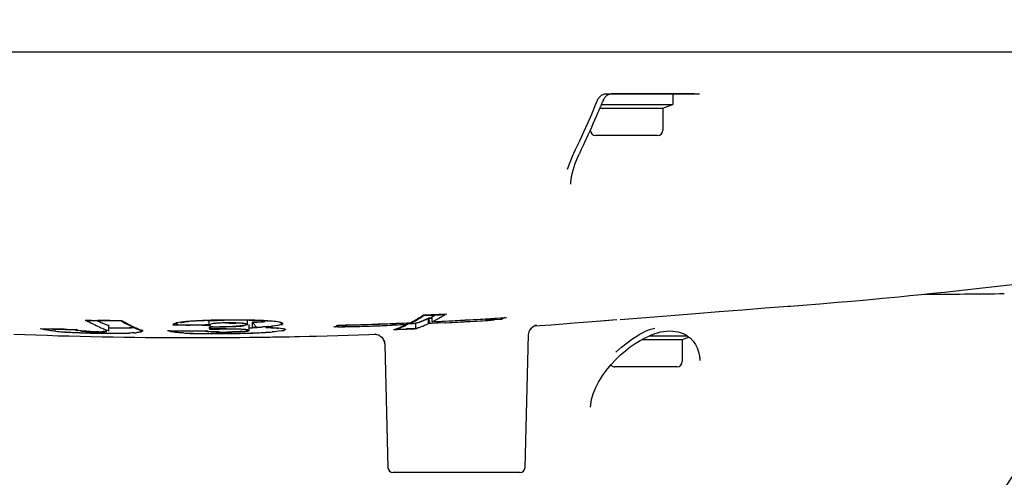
# Model space of a CAD drawing. Header units: millimetres. Extents: x 7426 to 8300, y 124 to 421.
# Tile 38 of 135: x 8002.62 to 8007.3, y 166.72 to 168.89. Entities that reach past the tile are written whole.
import ezdxf
from ezdxf import colors
from ezdxf.entities.mleader import LeaderData, LeaderLine
from ezdxf.math import Vec2, Vec3

# ---------------------------------------------------------------- set-up
doc = ezdxf.new("R2010")
doc.units = ezdxf.units.MM
doc.layers.add('DIM', color=7, linetype='Continuous')
doc.layers.add('外形图', color=7, linetype='Continuous')
doc.styles.add('微软雅黑', font='msyh.ttc')
doc.dimstyles.new('尺寸标注_1_20比例', dxfattribs={"dimtxt": 2.1, "dimasz": 1.7, "dimexe": 0.5, "dimexo": 0.4, "dimgap": 0.5, "dimtad": 1, "dimdec": 1, "dimlfac": 20, "dimdsep": 46, "dimtxsty": '微软雅黑', "dimcen": 0.09, "dimadec": 0, "dimazin": 0, "dimtp": 0.01, "dimtm": 0.01, "dimtfac": 1, "dimtdec": 1, "dimtofl": 0, "dimtmove": 0, "dimatfit": 3, "dimfxl": 1, "dimtolj": 1, "dimarcsym": 0})

# ---------------------------------------------------------------- blocks, each defined once
blk = doc.blocks.new('*D1520')
at = {"layer": 'Defpoints', "color": 0}
for p in [(8008.7558, 168.892), (8011.0034, 168.8891), (8011.0034, 160.85)]:
    blk.add_point(p, dxfattribs=at)
at = {"layer": 'DIM', "color": 0, "linetype": 'ByBlock', "lineweight": -2, "ltscale": 20}
for p, q in [((8008.7558, 168.492), (8008.7558, 160.35)), ((8011.0034, 168.4891), (8011.0034, 160.35)), ((8007.0558, 160.85), (8005.3558, 160.85)), ((8012.7034, 160.85), (8018.4375, 160.85))]:
    blk.add_line(p, q, dxfattribs=at)
at = {"layer": 'DIM', "color": 0}
for points in [[(8007.0558, 160.5667), (8007.0558, 161.1333), (8008.7558, 160.85)], [(8012.7034, 161.1333), (8012.7034, 160.5667), (8011.0034, 160.85)]]:
    blk.add_solid(points, dxfattribs=at)
at = {"layer": 'DIM', "color": 0, "insert": (8016.4204, 162.4183), "char_height": 2.1, "attachment_point": 5, "style": '微软雅黑'}
blk.add_mtext('\\A1;45', dxfattribs=at)

msp = doc.modelspace()

# ---------------------------------------------------------------- linework, layer by layer
at = {"layer": '外形图', "linetype": 'Continuous'}
for p, q in [((7999.0534, 168.7391), (8008.3888, 168.7391)), ((8005.4022, 168.5391), (8005.8493, 168.5391)), ((8005.8241, 168.5391), (8005.4295, 168.5391)), ((8005.7234, 168.5391), (8005.7234, 168.4891)), ((8005.3558, 168.4868), (8005.3654, 168.5098)), ((8005.3842, 168.4891), (8005.3806, 168.4806)), ((8005.3842, 168.4891), (8005.7234, 168.4891)), ((8005.3928, 168.5098), (8005.3903, 168.5038)), ((8005.3375, 168.4435), (8005.3558, 168.4868)), ((8005.3769, 168.4718), (8005.6759, 168.4718)), ((8005.6759, 168.4718), (8005.7135, 168.4855)), ((8005.6759, 168.4718), (8005.6759, 168.3666)), ((8005.2612, 168.2749), (8005.2807, 168.3164)), ((8005.6509, 168.3416), (8005.3559, 168.3416)), ((8005.2494, 168.2503), (8005.2531, 168.258)), ((8005.2531, 168.2581), (8005.2612, 168.2749)), ((8005.2735, 168.2429), (8005.279, 168.2546)), ((8005.2812, 168.2593), (8005.279, 168.2547)), ((8005.2594, 168.2085), (8005.2735, 168.2429)), ((8007.0133, 167.5969), (8007.0688, 167.6028)), ((8007.0688, 167.6028), (8007.1248, 167.6089)), ((8007.1248, 167.6089), (8007.1811, 167.6151)), ((8007.1811, 167.6151), (8007.2376, 167.6215)), ((8007.2376, 167.6215), (8007.2942, 167.6281)), ((8007.2942, 167.6281), (8007.3371, 167.6331)), ((8006.5062, 167.5485), (8006.5743, 167.5544)), ((8006.5743, 167.5544), (8006.6452, 167.5608)), ((8006.6452, 167.5608), (8006.7197, 167.5676)), ((8006.7197, 167.5676), (8006.7971, 167.575)), ((8006.7971, 167.575), (8006.85, 167.5802)), ((8006.85, 167.5802), (8006.9038, 167.5856)), ((8006.9038, 167.5856), (8006.9582, 167.5911)), ((8006.9582, 167.5911), (8007.0133, 167.5969)), ((8006.2718, 167.5297), (8006.2808, 167.5304)), ((8006.2808, 167.5304), (8006.3011, 167.532)), ((8006.282, 167.5305), (8006.3413, 167.5351)), ((8006.2828, 167.5306), (8006.3182, 167.5333)), ((8006.3413, 167.5351), (8006.4223, 167.5415)), ((8006.4223, 167.5415), (8006.5062, 167.5485)), ((8002.9388, 167.4622), (8002.9565, 167.462)), ((8002.9565, 167.462), (8002.9921, 167.4617)), ((8003.0083, 167.4623), (8002.989, 167.4624)), ((8003.0276, 167.4622), (8003.0083, 167.4623)), ((8003.0469, 167.4621), (8003.0276, 167.4622)), ((8003.5193, 167.4406), (8003.5193, 167.4607)), ((8003.7011, 167.4422), (8003.7011, 167.462)), ((8004.5299, 167.4821), (8004.5367, 167.4864)), ((8004.5352, 167.4817), (8004.5384, 167.4837)), ((8004.5419, 167.4866), (8004.5367, 167.4864)), ((8004.574, 167.488), (8004.5419, 167.4866)), ((8004.5487, 167.4665), (8004.5419, 167.4636)), ((8004.542, 167.486), (8004.553, 167.4864)), ((8004.553, 167.4864), (8004.575, 167.4874)), ((8004.5788, 167.4734), (8004.5623, 167.4726)), ((8004.5623, 167.4473), (8004.5623, 167.4726)), ((8004.5626, 167.4726), (8004.5797, 167.4734)), ((8004.5626, 167.4726), (8004.5668, 167.4529)), ((8004.6112, 167.4897), (8004.574, 167.488)), ((8004.5865, 167.4844), (8004.5797, 167.4809)), ((8004.5797, 167.4556), (8004.5797, 167.4809)), ((8004.5864, 167.4591), (8004.5797, 167.4556)), ((8004.6237, 167.4903), (8004.6112, 167.4897)), ((8004.6191, 167.4576), (8004.6582, 167.4596)), ((8004.6485, 167.4915), (8004.6237, 167.4903)), ((8004.6261, 167.4585), (8004.6645, 167.4605)), ((8004.6296, 167.49), (8004.6404, 167.4905)), ((8004.8698, 167.4646), (8004.8323, 167.4622)), ((8004.856, 167.4714), (8004.9109, 167.4749)), ((8004.907, 167.467), (8004.8698, 167.4646)), ((8004.9126, 167.4668), (8004.8745, 167.4644)), ((8004.8871, 167.4729), (8004.9065, 167.4742)), ((8004.9065, 167.4742), (8004.9244, 167.4753)), ((8004.907, 167.467), (8004.907, 167.4753)), ((8004.9109, 167.4749), (8004.9324, 167.4763)), ((8004.9302, 167.4752), (8004.9323, 167.4763)), ((8005.339, 167.4564), (8005.4575, 167.4658)), ((8005.3851, 167.4601), (8005.4371, 167.4642)), ((8002.7923, 167.4211), (8002.7734, 167.4216)), ((8002.7762, 167.4211), (8002.7936, 167.4206)), ((8002.8112, 167.4207), (8002.7923, 167.4211)), ((8002.7936, 167.4206), (8002.811, 167.4202)), ((8002.8301, 167.4202), (8002.8112, 167.4207)), ((8002.8918, 167.4166), (8002.8869, 167.419)), ((8003.0366, 167.4403), (8003.0396, 167.4391)), ((8003.0432, 167.4114), (8003.0432, 167.4366)), ((8003.1924, 167.4182), (8003.1984, 167.4158)), ((8003.348, 167.4411), (8003.3477, 167.44)), ((8003.3543, 167.4399), (8003.3477, 167.44)), ((8003.3621, 167.4409), (8003.3543, 167.441)), ((8003.362, 167.4399), (8003.3543, 167.4399)), ((8003.3675, 167.4399), (8003.362, 167.4399)), ((8003.3726, 167.4407), (8003.3621, 167.4409)), ((8003.4069, 167.4398), (8003.3675, 167.4399)), ((8003.3859, 167.4128), (8003.4049, 167.4127)), ((8003.404, 167.4132), (8003.4245, 167.4133)), ((8003.4049, 167.4127), (8003.424, 167.4127)), ((8003.4267, 167.4397), (8003.4069, 167.4398)), ((8003.4464, 167.4397), (8003.4267, 167.4397)), ((8003.446, 167.4403), (8003.4276, 167.4403)), ((8003.4643, 167.4404), (8003.446, 167.4403)), ((8003.4662, 167.4398), (8003.4464, 167.4397)), ((8003.4826, 167.4404), (8003.4643, 167.4404)), ((8003.486, 167.4398), (8003.4662, 167.4398)), ((8003.4811, 167.413), (8003.4909, 167.4132)), ((8003.501, 167.4405), (8003.4826, 167.4404)), ((8003.4909, 167.4132), (8003.5001, 167.4133)), ((8003.5001, 167.4133), (8003.5065, 167.4133)), ((8003.5193, 167.4406), (8003.501, 167.4405)), ((8003.5208, 167.4222), (8003.521, 167.421)), ((8003.521, 167.421), (8003.5373, 167.4211)), ((8003.5389, 167.4216), (8003.5273, 167.4216)), ((8003.5373, 167.4211), (8003.553, 167.4211)), ((8003.553, 167.4211), (8003.568, 167.4211)), ((8003.5718, 167.4216), (8003.5611, 167.4216)), ((8003.5822, 167.4215), (8003.5718, 167.4216)), ((8003.5924, 167.4215), (8003.5822, 167.4215)), ((8003.7031, 167.4143), (8003.7031, 167.414)), ((8003.7096, 167.4144), (8003.7096, 167.4396)), ((8003.7099, 167.4396), (8003.71, 167.4393)), ((8003.7256, 167.4282), (8003.7256, 167.4535)), ((8003.8694, 167.4466), (8003.8693, 167.4469)), ((8004.1137, 167.4313), (8004.1115, 167.4303)), ((8004.15, 167.4313), (8004.1115, 167.4303)), ((8004.1315, 167.4313), (8004.1192, 167.431)), ((8004.1312, 167.4398), (8004.1697, 167.4408)), ((8004.1365, 167.4394), (8004.1755, 167.4404)), ((8004.1884, 167.4323), (8004.15, 167.4313)), ((8004.1697, 167.4408), (8004.2081, 167.4418)), ((8004.1755, 167.4404), (8004.2144, 167.4415)), ((8004.368, 167.4465), (8004.406, 167.448)), ((8004.4036, 167.4397), (8004.3799, 167.4388)), ((8004.4263, 167.4412), (8004.3886, 167.4397)), ((8004.4141, 167.4197), (8004.4031, 167.4193)), ((8004.4181, 167.4403), (8004.4036, 167.4397)), ((8004.406, 167.448), (8004.4437, 167.4495)), ((8004.4562, 167.4419), (8004.4181, 167.4403)), ((8004.4562, 167.4424), (8004.4263, 167.4412)), ((8004.4378, 167.4498), (8004.4589, 167.4507)), ((8004.4437, 167.4495), (8004.4635, 167.4504)), ((8004.4571, 167.4448), (8004.4562, 167.4419)), ((8004.4638, 167.4428), (8004.4562, 167.4424)), ((8004.4587, 167.4502), (8004.4571, 167.4448)), ((8004.4575, 167.4212), (8004.47, 167.4218)), ((8004.4689, 167.4221), (8004.458, 167.4215)), ((8004.4589, 167.4507), (8004.4759, 167.4514)), ((8004.4635, 167.4504), (8004.4759, 167.4509)), ((8004.4638, 167.4428), (8004.4638, 167.4511)), ((8004.469, 167.4472), (8004.4638, 167.447)), ((8004.4638, 167.447), (8004.4691, 167.4472)), ((8004.4798, 167.4226), (8004.4689, 167.4221)), ((8004.4907, 167.4482), (8004.469, 167.4472)), ((8004.4691, 167.4472), (8004.48, 167.4477)), ((8004.47, 167.4218), (8004.4824, 167.4224)), ((8004.4759, 167.4509), (8004.4812, 167.4511)), ((8004.5015, 167.4236), (8004.4798, 167.4226)), ((8004.48, 167.4477), (8004.4909, 167.4482)), ((8004.4824, 167.4224), (8004.4948, 167.4229)), ((8004.5015, 167.4488), (8004.4907, 167.4482)), ((8004.4909, 167.4482), (8004.5019, 167.4488)), ((8004.4948, 167.4229), (8004.5072, 167.4235)), ((8004.5082, 167.451), (8004.5015, 167.4488)), ((8004.5015, 167.4236), (8004.5015, 167.4488)), ((8004.5082, 167.4258), (8004.5015, 167.4236)), ((8004.5284, 167.433), (8004.5216, 167.4305)), ((8004.58, 167.4482), (8004.5623, 167.4473)), ((8004.5668, 167.4529), (8004.568, 167.4471)), ((8004.5801, 167.4477), (8004.568, 167.4471)), ((8004.5797, 167.4556), (8004.6191, 167.4576)), ((8004.6017, 167.4492), (8004.58, 167.4482)), ((8004.6065, 167.449), (8004.5801, 167.4477)), ((8004.5877, 167.4565), (8004.6261, 167.4585)), ((8004.6408, 167.4513), (8004.6017, 167.4492)), ((8004.6449, 167.451), (8004.6065, 167.449)), ((8005.0636, 167.4364), (8005.1442, 167.442)), ((8005.0749, 167.4406), (8005.0737, 167.4404)), ((8005.0739, 167.4403), (8005.0744, 167.4405)), ((8005.1442, 167.442), (8005.202, 167.4461)), ((8005.202, 167.4461), (8005.2549, 167.45)), ((8005.2549, 167.45), (8005.339, 167.4564)), ((8005.5926, 167.4109), (8005.6044, 167.4158)), ((8005.6043, 167.4158), (8005.6185, 167.4205)), ((8005.6185, 167.4205), (8005.6373, 167.4253)), ((8005.6938, 167.4115), (8005.7082, 167.4121)), ((8005.7082, 167.4121), (8005.7223, 167.4117)), ((8002.5914, 167.397), (8002.6433, 167.395)), ((8002.9073, 167.3868), (8002.9595, 167.3856)), ((8003.0634, 167.3835), (8003.115, 167.3827)), ((8003.25, 167.3811), (8003.3097, 167.3806)), ((8003.3097, 167.3806), (8003.3688, 167.3803)), ((8003.3688, 167.3803), (8003.4244, 167.3802)), ((8003.4244, 167.3802), (8003.4854, 167.3803)), ((8003.4854, 167.3803), (8003.5427, 167.3804)), ((8003.5188, 167.3803), (8003.5679, 167.3806)), ((8003.5679, 167.3806), (8003.6167, 167.3809)), ((8003.6007, 167.4), (8003.5949, 167.4)), ((8003.601, 167.3997), (8003.5953, 167.3996)), ((8003.6007, 167.4068), (8003.6114, 167.4069)), ((8003.6167, 167.3809), (8003.6651, 167.3813)), ((8003.6555, 167.3812), (8003.7109, 167.3818)), ((8003.6651, 167.3813), (8003.7131, 167.3819)), ((8003.7131, 167.3819), (8003.7608, 167.3825)), ((8003.7608, 167.3825), (8003.808, 167.3832)), ((8003.808, 167.3832), (8003.9012, 167.3849)), ((8003.9012, 167.3849), (8003.9955, 167.387)), ((8003.9262, 167.3854), (8003.9955, 167.387)), ((8004.2777, 167.3955), (8004.3105, 167.3968)), ((8004.308, 167.3971), (8004.3072, 167.3971)), ((8004.3499, 167.3672), (8004.3521, 167.3612)), ((8005.021, 166.7635), (8005.0375, 167.3938)), ((8005.5336, 167.3763), (8005.5522, 167.3881)), ((8005.5522, 167.3881), (8005.5629, 167.3948)), ((8005.5672, 167.3661), (8005.5916, 167.3788)), ((8005.5782, 167.3718), (8005.7678, 167.3718)), ((8005.5916, 167.3788), (8005.5962, 167.381)), ((8005.5962, 167.381), (8005.6223, 167.3932)), ((8005.6136, 167.3891), (8005.7907, 167.3891)), ((8005.6371, 167.3993), (8005.6509, 167.4038)), ((8005.6509, 167.4038), (8005.665, 167.4073)), ((8005.665, 167.4073), (8005.6794, 167.4099)), ((8005.6794, 167.4099), (8005.6938, 167.4115)), ((8005.7223, 167.4117), (8005.7355, 167.4103)), ((8005.7678, 167.3718), (8005.7989, 167.3831)), ((8005.7678, 167.3718), (8005.7678, 167.2666)), ((8005.7763, 167.3984), (8005.782, 167.395)), ((8005.7928, 167.3876), (8005.7979, 167.3839)), ((8005.7979, 167.3839), (8005.8063, 167.3771)), ((8005.8063, 167.3771), (8005.8194, 167.3636)), ((8004.3521, 167.3612), (8004.3535, 167.3549)), ((8004.3535, 167.3549), (8004.3541, 167.3485)), ((8004.3541, 167.3485), (8004.3694, 166.7635)), ((8005.4974, 167.3183), (8005.5205, 167.3361)), ((8005.8194, 167.3636), (8005.8303, 167.3483)), ((8005.8303, 167.3483), (8005.8389, 167.3315)), ((8005.8389, 167.3315), (8005.8453, 167.3131)), ((8005.8453, 167.3131), (8005.8496, 167.2926)), ((8005.8496, 167.2926), (8005.8515, 167.2711)), ((8005.851, 167.2852), (8005.8514, 167.2717)), ((8005.7428, 167.2416), (8005.4479, 167.2416)), ((8005.3372, 167.0866), (8005.3448, 167.1125)), ((8004.9957, 166.7391), (8004.3944, 166.7391)), ((8004.996, 166.7391), (8004.3949, 166.7391))]:
    msp.add_line(p, q, dxfattribs=at)
for points in [[(8005.384, 168.5324), (8005.3877, 168.5347), (8005.3915, 168.5366), (8005.3953, 168.538), (8005.3988, 168.5388), (8005.4016, 168.5391)], [(8005.4142, 168.5343), (8005.4174, 168.536), (8005.4205, 168.5373), (8005.4236, 168.5383), (8005.4265, 168.5389), (8005.429, 168.5391), (8005.4294, 168.5391)], [(8005.3653, 168.5098), (8005.3671, 168.5135), (8005.3691, 168.517), (8005.3715, 168.5205), (8005.3742, 168.5237), (8005.3772, 168.5269), (8005.3805, 168.5298), (8005.384, 168.5324)], [(8005.3928, 168.5098), (8005.3943, 168.513), (8005.396, 168.5162), (8005.398, 168.5193), (8005.4003, 168.5222), (8005.4027, 168.525), (8005.4054, 168.5276)], [(8005.4054, 168.5276), (8005.4082, 168.5301), (8005.4112, 168.5323), (8005.4142, 168.5343)], [(8005.2807, 168.3164), (8005.2999, 168.3583), (8005.3188, 168.4007), (8005.3375, 168.4435)], [(8005.2228, 168.181), (8005.2344, 168.2149), (8005.2494, 168.2503)], [(8005.2384, 168.11), (8005.2388, 168.1179), (8005.2422, 168.1459), (8005.2491, 168.1762), (8005.2594, 168.2085)], [(8005.4728, 167.4671), (8005.5947, 167.4768), (8005.7138, 167.4863), (8005.8301, 167.4955), (8005.9435, 167.5044), (8006.054, 167.513), (8006.1615, 167.5213), (8006.2718, 167.5297)], [(8005.0375, 167.3938), (8005.0382, 167.401), (8005.0402, 167.4087), (8005.0433, 167.4159), (8005.0473, 167.4223), (8005.0515, 167.4272), (8005.0556, 167.4309), (8005.0597, 167.434), (8005.0636, 167.4363), (8005.0668, 167.4379), (8005.0694, 167.4389), (8005.0715, 167.4396), (8005.073, 167.4401), (8005.0739, 167.4403)], [(8002.6433, 167.395), (8002.6965, 167.3931), (8002.7495, 167.3913), (8002.8023, 167.3897)], [(8002.8023, 167.3897), (8002.8549, 167.3882), (8002.9073, 167.3868)], [(8002.9595, 167.3856), (8003.0115, 167.3845), (8003.0634, 167.3835)], [(8003.115, 167.3827), (8003.1664, 167.382), (8003.2175, 167.3814)], [(8003.2175, 167.3814), (8003.2685, 167.3809), (8003.3191, 167.3806), (8003.3695, 167.3803), (8003.4196, 167.3802)], [(8003.4196, 167.3802), (8003.4693, 167.3802), (8003.5188, 167.3803)], [(8003.5427, 167.3804), (8003.5994, 167.3808), (8003.6555, 167.3812)], [(8003.7109, 167.3818), (8003.7657, 167.3826), (8003.8199, 167.3834)], [(8003.8199, 167.3834), (8003.8734, 167.3844), (8003.9262, 167.3854)], [(8003.9955, 167.387), (8004.03, 167.3879), (8004.0809, 167.3892), (8004.1312, 167.3907), (8004.1807, 167.3922), (8004.2295, 167.3938), (8004.2777, 167.3955)], [(8004.3074, 167.3971), (8004.3071, 167.3971), (8004.3068, 167.3971), (8004.3069, 167.3971), (8004.3073, 167.397), (8004.308, 167.397), (8004.3094, 167.3969), (8004.3117, 167.3966), (8004.3148, 167.396), (8004.3183, 167.3951), (8004.3224, 167.3938), (8004.3268, 167.3918), (8004.3313, 167.3892), (8004.3357, 167.386), (8004.3399, 167.3822), (8004.3437, 167.3777), (8004.3471, 167.3727), (8004.3499, 167.3672)], [(8005.4529, 167.3117), (8005.4789, 167.335), (8005.5056, 167.3564), (8005.5336, 167.3763)], [(8005.5205, 167.3361), (8005.5435, 167.3519), (8005.5672, 167.3661)], [(8005.5629, 167.3948), (8005.5655, 167.3964), (8005.5782, 167.4038), (8005.5926, 167.4109)], [(8005.6223, 167.3932), (8005.6236, 167.3938), (8005.6371, 167.3993)], [(8005.7355, 167.4103), (8005.7475, 167.4083), (8005.7584, 167.4055), (8005.768, 167.4022), (8005.7763, 167.3984)], [(8005.7821, 167.395), (8005.7875, 167.3913), (8005.7928, 167.3876)], [(8005.4297, 167.2526), (8005.4519, 167.2766), (8005.4745, 167.2985), (8005.4974, 167.3183)], [(8005.3448, 167.1125), (8005.3557, 167.1401), (8005.3698, 167.1681), (8005.3872, 167.1968), (8005.4077, 167.2256), (8005.4297, 167.2526)], [(8005.3319, 167.0495), (8005.333, 167.0627), (8005.3372, 167.0866)]]:
    msp.add_lwpolyline(points, dxfattribs=at)
for centre, radius, start, end in [((8000.725, 170.433), 5.0484, 337.3528, 337.534), ((8005.7084, 168.4996), 0.015, 290, 315.5563), ((8000.9784, 170.3244), 4.7728, 335.0329, 336.8964), ((8000.79, 170.4058), 4.978, 336.8858, 337.2481), ((8005.3559, 168.3666), 0.025, 181.0932, 270), ((8005.6509, 168.3666), 0.025, 270, 0), ((8001.1621, 170.2398), 4.5705, 334.6386, 335.0223), ((8001.2184, 170.2131), 4.5082, 334.3171, 334.6385), ((8003.2735, 168.0361), 0.6675, 239.1478, 240.2603), ((8003.1114, 182.9615), 15.4995, 269.33387, 269.54755), ((8003.2857, 168.0461), 0.6792, 239.2859, 240.3658), ((8003.2543, 168.0119), 0.6119, 244.044, 244.8524), ((8003.2519, 168.006), 0.6054, 244.0386, 246.0265), ((8003.0658, 175.5713), 8.1099, 269.47909, 269.7305), ((8003.052, 172.082), 4.6207, 269.6988, 270.5823), ((8003.1285, 184.3976), 16.9357, 269.72368, 269.9193), ((8003.4412, 168.0361), 0.6691, 239.2338, 241.2486), ((8003.4558, 168.0491), 0.6841, 239.1207, 240.1234), ((8003.4896, 166.7566), 0.7032, 89.9668, 95.1434), ((8003.6217, 164.1012), 3.3627, 90.4622, 92.2655), ((8003.6803, 162.8492), 4.6153, 92.0917, 92.3542), ((8003.5697, 166.5605), 0.9021, 88.6106, 89.2849), ((8003.644, 162.121), 5.3424, 90.2605, 90.5317), ((8003.6403, 162.9303), 4.5331, 89.9521, 90.2607), ((8003.642, 163.8721), 3.5913, 89.2285, 89.966), ((8003.6497, 164.5141), 2.9491, 89, 89.2101), ((8003.6539, 164.7553), 2.7079, 88.7687, 89.0002), ((8003.6615, 165.0975), 2.3656, 88.2781, 88.7743), ((8003.6612, 165.0332), 2.4308, 88.2208, 88.713), ((8003.6718, 165.443), 2.02, 87.7338, 88.2761), ((8003.6843, 165.7039), 1.7596, 86.5381, 88.2942), ((8003.6905, 165.8928), 1.5698, 86.5053, 87.7651), ((8003.7144, 166.2913), 1.1706, 85.7063, 86.4847), ((8003.7203, 166.3197), 1.1428, 85.7128, 86.4755), ((8003.7441, 166.6358), 0.8258, 84.7366, 85.7215), ((8004.1995, 168.0117), 0.6274, 298.0703, 300.1872), ((8004.3407, 167.9483), 0.5249, 287.8814, 291.7719), ((8004.18, 168.0452), 0.6661, 300.1881, 302.2231), ((8004.3336, 167.966), 0.5439, 290.9846, 292.5186), ((8004.3306, 167.9746), 0.5531, 291.7314, 294.026), ((8004.3233, 167.9903), 0.5703, 293.2769, 294.7774), ((8004.2013, 176.0241), 8.5449, 272.50608, 272.72642), ((8004.3083, 168.0225), 0.6059, 296.6421, 298.0935), ((8004.303, 168.0077), 0.6175, 297.3196, 298.7433), ((8004.3024, 168.0333), 0.6181, 297.3654, 298.1301), ((8004.2922, 168.0275), 0.6401, 298.7436, 300.1298), ((8004.3442, 173.0111), 5.5285, 272.7332, 272.9593), ((8004.2717, 168.0624), 0.6805, 300.1448, 302.8093), ((8003.5662, 187.9145), 20.4915, 273.00614, 273.54238), ((8003.5603, 188.0371), 20.6147, 273.0158, 273.65512), ((8003.5923, 187.7492), 20.3175, 273.0071, 273.44128), ((8003.5691, 188.2453), 20.8137, 273.01702, 273.5449), ((8003.5493, 188.4724), 21.0421, 273.44007, 273.64534), ((8004.8543, 167.5942), 0.1375, 292.5264, 293.3969), ((8003.2395, 184.9499), 17.5345, 268.2914, 268.47675), ((8003.4238, 190.7134), 23.3013, 268.27965, 268.4075), ((8002.9358, 172.6743), 5.2556, 268.6393, 269.2098), ((8003.2304, 184.2875), 16.8721, 268.64064, 268.83333), ((8002.9173, 171.4283), 4.0095, 269.2295, 269.4794), ((8003.2669, 168.0127), 0.6409, 240.3445, 243.7201), ((8003.2523, 167.9835), 0.6082, 243.7408, 244.9074), ((8003.2491, 168.0006), 0.5994, 244.8512, 246.0301), ((8003.2462, 167.9705), 0.5938, 244.9075, 246.0937), ((8003.243, 167.9871), 0.5846, 246.0298, 247.2283), ((8003.2405, 167.9576), 0.5797, 246.0935, 247.3001), ((8003.2379, 167.9743), 0.5708, 246.0133, 249.3425), ((8003.2373, 167.9733), 0.5697, 247.2283, 248.4491), ((8003.2327, 167.9389), 0.5595, 247.293, 249.7688), ((8003.2321, 167.9604), 0.5558, 248.4491, 249.6918), ((8003.0729, 171.5361), 4.1098, 269.5801, 269.8971), ((8003.0735, 171.5223), 4.0959, 269.5756, 269.8679), ((8003.072, 170.7902), 3.3639, 269.8654, 270.2287), ((8003.0717, 170.8007), 3.3744, 269.8949, 270.2572), ((8003.0751, 170.0403), 2.614, 270.2266, 270.6627), ((8003.0828, 169.3781), 1.9517, 270.6602, 271.1855), ((8003.4363, 168.0148), 0.6447, 240.1045, 243.2474), ((8003.4283, 168.0127), 0.6424, 241.2555, 242.2923), ((8003.0932, 168.8771), 1.4506, 271.1858, 271.8088), ((8003.4082, 167.9733), 0.5982, 242.2429, 247.6912), ((8003.4185, 167.9796), 0.6053, 243.2611, 245.4516), ((8003.4067, 167.9537), 0.5768, 245.4487, 248.1977), ((8003.3932, 167.9381), 0.5598, 247.7406, 248.8829), ((8003.418, 180.1386), 12.7254, 269.56916, 269.937), ((8003.4827, 190.4101), 22.9976, 269.61656, 269.75883), ((8003.4325, 172.2466), 4.8062, 269.2865, 269.7238), ((8003.5042, 166.5406), 0.9196, 95.7266, 96.1401), ((8003.4811, 166.7296), 0.7302, 95.4059, 95.7418), ((8003.4396, 173.5606), 6.1203, 269.71601, 269.88771), ((8003.5713, 165.8758), 1.5877, 95.4947, 95.7451), ((8003.5201, 166.408), 1.0531, 95.0992, 95.4932), ((8003.4205, 173.7188), 6.3061, 270.03153, 270.20447), ((8003.4302, 200.7802), 33.367, 269.9901, 270.11993), ((8003.424, 172.7506), 5.3379, 270.2045, 270.4087), ((8003.429, 172.0405), 4.6277, 270.4087, 270.6443), ((8003.4593, 179.9738), 12.534, 270.12217, 270.30326), ((8003.472, 174.8688), 7.437, 270.36407, 270.76257), ((8003.5583, 162.5701), 4.8614, 90.2307, 90.3826), ((8003.5189, 173.4522), 6.0207, 270.18869, 270.42637), ((8003.5523, 158.7835), 8.6381, 89.94166, 90.08925), ((8003.5671, 167.2638), 0.1852, 97.0121, 98.4819), ((8003.5658, 167.2733), 0.1756, 95.3826, 96.9711), ((8003.5486, 169.269), 1.8374, 270.4697, 270.8494), ((8003.5743, 162.3327), 5.0885, 89.9097, 90.0706), ((8003.5111, 171.8494), 4.4173, 270.7769, 271.0924), ((8003.6121, 166.4827), 0.9677, 91.3432, 92.2366), ((8003.5579, 168.6413), 1.2097, 270.8483, 271.4096), ((8003.5777, 164.5356), 2.8855, 89.6388, 89.9093), ((8003.5663, 168.3005), 0.8688, 271.4087, 272.1469), ((8003.6175, 166.2612), 1.1893, 90.5639, 91.3556), ((8003.5644, 162.7382), 4.6834, 89.5343, 89.657), ((8003.5834, 165.4334), 1.9877, 89.2585, 89.639), ((8003.5887, 167.2409), 0.2084, 86.6962, 87.9179), ((8003.5743, 168.0873), 0.6554, 272.1471, 273.0319), ((8003.5727, 163.7678), 3.6537, 89.3805, 89.5344), ((8003.6175, 166.2731), 1.1774, 89.2752, 90.5673), ((8003.6197, 166.1181), 1.3317, 90.2071, 90.5811), ((8003.5818, 167.945), 0.5129, 273.0336, 274.01), ((8003.5847, 165.5703), 1.8508, 88.8492, 89.2427), ((8003.5805, 164.4845), 2.937, 89.1928, 89.3807), ((8003.5887, 167.8466), 0.4143, 274.0126, 275.0277), ((8003.5779, 165.2304), 2.1908, 88.5334, 88.8499), ((8003.5881, 165.0218), 2.3997, 88.9679, 89.1931), ((8003.6352, 167.8119), 0.3776, 269.3561, 269.7169), ((8003.5942, 168.4138), 0.9812, 272.1603, 272.9323), ((8003.5994, 165.6257), 1.7956, 88.4032, 88.9817), ((8003.6204, 166.491), 0.9594, 88.3314, 89.2814), ((8003.6351, 167.7988), 0.3644, 269.7165, 270.1537), ((8003.6354, 167.7665), 0.3321, 270.1307, 272.1556), ((8003.5992, 168.316), 0.8834, 272.9371, 273.3355), ((8003.6265, 166.71), 0.7403, 87.7469, 88.3158), ((8003.6111, 166.0584), 1.3628, 88.0221, 88.3893), ((8003.6326, 166.8637), 0.5866, 87.0756, 87.7503), ((8003.62, 166.3152), 1.1058, 87.5887, 88.0243), ((8003.6401, 167.0101), 0.4399, 86.2385, 87.0816), ((8003.6308, 166.5702), 0.8506, 87.061, 87.592), ((8003.6489, 167.1419), 0.3079, 85.1363, 86.2495), ((8003.5928, 168.1353), 0.7033, 276.5182, 276.8345), ((8003.6632, 167.7102), 0.2727, 272.2851, 273.1537), ((8003.643, 166.8063), 0.6142, 86.3792, 87.0671), ((8003.6561, 167.2277), 0.2217, 83.7313, 85.1285), ((8003.6449, 167.7436), 0.3091, 275.955, 276.7812), ((8003.6601, 167.6162), 0.1807, 276.7722, 278.1004), ((8003.6561, 167.0117), 0.4084, 85.4452, 86.3908), ((8003.5953, 171.191), 3.7655, 271.7411, 271.9754), ((8003.6036, 170.2593), 2.8084, 272.4889, 272.9377), ((8003.6052, 170.2365), 2.8109, 272.4537, 272.9018), ((8003.6528, 162.1814), 5.2473, 88.9536, 89.2052), ((8003.6109, 170.0928), 2.6418, 272.4943, 272.9635), ((8003.6475, 161.5992), 5.8548, 89.00916, 89.23254), ((8003.3504, 167.1463), 0.4851, 35.9805, 39.2857), ((8003.3094, 167.116), 0.5362, 35.6525, 36.0267), ((8003.6583, 169.2049), 1.7527, 272.9163, 274.1574), ((8003.6513, 169.3299), 1.9031, 272.8999, 273.5067), ((8003.6502, 169.3531), 1.901, 272.9357, 273.5436), ((8003.6862, 168.7721), 1.319, 273.5403, 274.3322), ((8003.7283, 165.4491), 1.9787, 87.7147, 88.2291), ((8003.7327, 165.4726), 1.9557, 87.7422, 88.0084), ((8003.7323, 168.1952), 0.7654, 275.2347, 276.3134), ((8003.7538, 166.0848), 1.3425, 87.0415, 87.7203), ((8003.7434, 165.7426), 1.6856, 87.4614, 87.746), ((8003.7587, 166.0883), 1.3395, 87.1328, 87.4619), ((8003.7791, 166.571), 0.8557, 86.1189, 87.0518), ((8003.801, 166.8934), 0.5325, 84.8399, 86.1246), ((8003.8164, 168.0676), 0.7023, 295.0417, 296.6315), ((8003.6776, 185.3689), 17.9433, 271.44949, 271.65902), ((8004.0676, 167.5635), 0.1418, 298.1882, 299.075), ((8003.6557, 186.1072), 18.6824, 271.63394, 272.22156), ((8003.6637, 185.8293), 18.4039, 271.66076, 272.25746), ((8003.6797, 186.0114), 18.5771, 271.62999, 272.33875), ((8003.6888, 185.6414), 18.2076, 271.65405, 272.13776), ((8004.2472, 167.8897), 0.494, 287.465, 290.7482), ((8003.5366, 187.6814), 20.2811, 272.42712, 272.6027), ((8004.2433, 167.9199), 0.5257, 287.6971, 293.9937), ((8004.1965, 173.029), 5.6135, 272.2212, 272.4459), ((8004.2189, 167.963), 0.5726, 290.7979, 293.7334), ((8004.0991, 175.3098), 7.8964, 272.44588, 272.605), ((8004.2123, 167.9878), 0.6003, 296.6093, 298.0647), ((8004.3409, 167.9467), 0.5232, 288.6446, 290.9895), ((8004.3423, 167.9199), 0.5212, 288.5598, 290.1221), ((8004.3337, 167.9426), 0.5455, 290.9035, 293.2061), ((8004.3258, 167.9613), 0.5658, 293.2017, 294.7133), ((8005.097, 167.3829), 0.0621, 137.9991, 146.4194), ((8002.8957, 168.5628), 1.157, 264.8478, 266.3196), ((8002.9448, 169.3567), 1.9528, 266.2894, 266.7454), ((8002.9559, 169.4762), 2.0724, 266.2819, 266.7275), ((8002.9971, 170.2088), 2.8061, 266.7411, 267.4435), ((8003.0279, 170.8793), 3.4773, 267.4282, 267.7306), ((8003.0413, 171.2142), 3.8126, 267.7298, 268.0172), ((8003.0947, 172.8579), 5.4573, 268.0341, 268.2503), ((8003.0482, 171.4118), 4.0103, 268.0164, 268.2987), ((8002.9931, 168.4673), 1.0589, 266.45, 268.2464), ((8003.0991, 172.9789), 5.5784, 268.2436, 268.4618), ((8003.055, 171.6468), 4.2454, 268.3004, 268.5748), ((8003.0672, 172.1358), 4.7345, 268.5751, 268.829), ((8003.0751, 172.0808), 4.68, 268.4604, 268.7581), ((8002.9919, 168.595), 1.1861, 268.21, 269.0811), ((8002.9893, 168.3338), 0.9254, 268.2284, 269.0409), ((8003.0811, 172.8194), 5.4183, 268.8293, 269.0584), ((8003.0594, 171.3619), 3.9609, 268.7592, 269.0489), ((8003.001, 167.811), 0.4022, 266.6135, 267.3509), ((8003.0028, 167.8503), 0.4416, 267.3518, 268.1804), ((8003.0039, 167.8747), 0.466, 268.1347, 271.4575), ((8003.0877, 173.1846), 5.7835, 269.0523, 269.3045), ((8003.0919, 173.3184), 5.9177, 269.04873, 269.30286), ((8003.0771, 172.31), 4.9089, 269.3041, 269.5841), ((8003.0798, 172.3172), 4.9164, 269.3021, 269.593), ((8003.0715, 171.5266), 4.1255, 269.5837, 269.8969), ((8003.0708, 170.3814), 2.9803, 269.8715, 270.6641), ((8003.0818, 169.3599), 1.9586, 270.688, 271.2114), ((8003.0924, 168.8577), 1.4563, 271.2117, 271.8323), ((8003.1411, 167.7863), 0.3838, 273.5754, 275.1897), ((8003.4674, 168.7656), 1.3649, 267.0764, 267.5855), ((8003.4783, 169.0175), 1.6171, 267.5755, 267.7218), ((8003.4907, 169.3392), 1.9389, 267.7335, 268.2583), ((8003.5092, 170.0016), 2.6021, 268.2038, 269.1103), ((8003.5067, 169.8609), 2.4609, 268.2553, 268.7039), ((8003.5192, 170.4152), 3.0154, 268.704, 269.103), ((8003.5357, 171.805), 4.4057, 269.1304, 270.0717), ((8003.5346, 171.4683), 4.0686, 269.1183, 269.7692), ((8003.5406, 172.5845), 5.1847, 269.7528, 270.0232), ((8003.5561, 167.8714), 0.4642, 266.3812, 267.5915), ((8003.5384, 173.4111), 6.0118, 270.02669, 270.27881), ((8003.5403, 173.2311), 5.8314, 270.02306, 270.27395), ((8003.5351, 174.0967), 6.6974, 270.2786, 270.51458), ((8003.5369, 173.9596), 6.5598, 270.27388, 270.50661), ((8003.5844, 169.0076), 1.6006, 269.4977, 270.5893), ((8003.5863, 168.9724), 1.5658, 269.5011, 269.994), ((8003.5864, 168.9778), 1.5711, 269.9919, 270.3072), ((8003.5867, 168.9134), 1.5067, 270.3073, 270.5306), ((8003.537, 174.0254), 6.6257, 270.5509, 270.74497), ((8003.5745, 170.2198), 2.8128, 270.5378, 270.7433), ((8003.5355, 174.1335), 6.7341, 270.55684, 270.75935), ((8003.5831, 169.5869), 2.1798, 270.733, 271.2418), ((8003.5453, 173.3925), 5.9927, 270.74403, 271.00312), ((8003.5444, 173.4737), 6.0743, 270.75837, 271.0234), ((8003.5568, 172.7414), 5.3416, 271.003, 271.2813), ((8003.5564, 172.8031), 5.4035, 271.0231, 271.3066), ((8003.5725, 172.0442), 4.6442, 271.2799, 271.5884), ((8003.6513, 167.7769), 0.3683, 274.001, 274.8518), ((8003.5719, 172.1257), 4.726, 271.3059, 271.5959), ((8003.6592, 167.6839), 0.275, 274.845, 275.8661), ((8003.6679, 167.6004), 0.191, 275.8537, 277.1482), ((8003.5932, 171.2997), 3.8993, 271.5876, 271.9388), ((8003.6044, 171.0074), 3.6072, 271.5745, 272.3439), ((8003.6163, 170.6185), 3.2178, 271.938, 272.3341), ((8003.651, 169.792), 2.3905, 272.31, 273.254), ((8003.6945, 169.0154), 1.6127, 273.2776, 273.8957), ((8003.7141, 168.7259), 1.3226, 273.8997, 274.572), ((8004.3012, 167.3409), 0.0541, 26.6584, 32.7069), ((8005.4479, 167.2666), 0.025, 218.8905, 270), ((8005.7428, 167.2666), 0.025, 270, 0), ((8004.3944, 166.7641), 0.025, 181.5, 270), ((8004.996, 166.7641), 0.025, 270, 358.5)]:
    msp.add_arc(centre, radius, start, end, dxfattribs=at)
for points in [[(8006.9204, 167.5867), (8007.0463, 167.5866), (8007.1723, 167.5888), (8007.2982, 167.5896)], [(8003.4888, 167.4613), (8003.4633, 167.4603), (8003.4377, 167.4589), (8003.4123, 167.4565)], [(8003.5119, 167.4615), (8003.5349, 167.4623), (8003.5579, 167.4629), (8003.5809, 167.4626)], [(8003.7158, 167.4633), (8003.6754, 167.4642), (8003.635, 167.4642), (8003.5946, 167.4638)], [(8004.4759, 167.4514), (8004.4944, 167.4607), (8004.5124, 167.471), (8004.5299, 167.4821)], [(8003.408, 167.4561), (8003.3937, 167.4547), (8003.3793, 167.4533), (8003.3653, 167.4502)], [(8003.5953, 167.4329), (8003.6067, 167.4331), (8003.6181, 167.4334), (8003.6295, 167.4338)], [(8003.6149, 167.4498), (8003.6254, 167.4498), (8003.636, 167.4497), (8003.6465, 167.4494)], [(8003.6727, 167.4366), (8003.6644, 167.4356), (8003.6561, 167.4349), (8003.6479, 167.4346)], [(8002.8339, 167.407), (8002.8584, 167.4056), (8002.883, 167.4046), (8002.9075, 167.4038)], [(8003.677, 167.4095), (8003.6615, 167.4084), (8003.6459, 167.4079), (8003.6303, 167.4076)]]:
    msp.add_open_spline(points, degree=3, dxfattribs=at)
for points, knots in [([(8004.9244, 167.4753), (8004.9218, 167.474), (8004.9167, 167.4715), (8004.9115, 167.4691), (8004.9089, 167.4679)], [0, 0, 0, 0, 0.503188, 1, 1, 1, 1]), ([(8002.7918, 167.4105), (8002.7838, 167.4112), (8002.7627, 167.4135), (8002.7411, 167.4162), (8002.7286, 167.4209)], [0, 0, 0, 0, 0.375418, 1, 1, 1, 1]), ([(8002.8847, 167.4168), (8002.8861, 167.4162), (8002.8898, 167.4147), (8002.8937, 167.4139), (8002.8962, 167.4135)], [0, 0, 0, 0, 0.378321, 1, 1, 1, 1]), ([(8002.9549, 167.4094), (8002.9458, 167.4097), (8002.9249, 167.4112), (8002.9028, 167.4115), (8002.8918, 167.4166)], [0, 0, 0, 0, 0.429429, 1, 1, 1, 1]), ([(8003.041, 167.4384), (8003.0407, 167.4386), (8003.0401, 167.4388), (8003.0395, 167.439), (8003.0392, 167.4391)], [0, 0, 0, 0, 0.483744, 1, 1, 1, 1]), ([(8003.0435, 167.4114), (8003.0434, 167.412), (8003.0416, 167.413), (8003.0402, 167.4136), (8003.0392, 167.4139)], [0, 0, 0, 0, 0.356944, 1, 1, 1, 1]), ([(8003.0396, 167.4391), (8003.0406, 167.4388), (8003.0419, 167.4383), (8003.0436, 167.437), (8003.0435, 167.4365)], [0, 0, 0, 0, 0.665613, 1, 1, 1, 1]), ([(8003.0435, 167.4366), (8003.0434, 167.437), (8003.0425, 167.4378), (8003.0416, 167.4382), (8003.041, 167.4384)], [0, 0, 0, 0, 0.367095, 1, 1, 1, 1]), ([(8003.0435, 167.4365), (8003.0435, 167.4364), (8003.0434, 167.4362), (8003.0432, 167.4361), (8003.0432, 167.436)], [0, 0, 0, 0, 0.441927, 1, 1, 1, 1]), ([(8003.0868, 167.4264), (8003.0939, 167.4264), (8003.1191, 167.4266), (8003.1442, 167.4272), (8003.1621, 167.4282)], [0, 0, 0, 0, 0.283799, 1, 1, 1, 1]), ([(8003.1621, 167.4282), (8003.1584, 167.428), (8003.1507, 167.4276), (8003.143, 167.4273), (8003.139, 167.4272)], [0, 0, 0, 0, 0.473384, 1, 1, 1, 1]), ([(8003.1915, 167.4158), (8003.1929, 167.4153), (8003.1954, 167.4142), (8003.1978, 167.4129), (8003.1986, 167.4121)], [0, 0, 0, 0, 0.583906, 1, 1, 1, 1]), ([(8003.2016, 167.4145), (8003.2011, 167.4147), (8003.2001, 167.4152), (8003.199, 167.4156), (8003.1984, 167.4158)], [0, 0, 0, 0, 0.478537, 1, 1, 1, 1]), ([(8003.1986, 167.4121), (8003.1989, 167.4118), (8003.1994, 167.4113), (8003.1997, 167.4106), (8003.1997, 167.4103)], [0, 0, 0, 0, 0.561948, 1, 1, 1, 1]), ([(8003.2067, 167.4106), (8003.2065, 167.4114), (8003.2047, 167.413), (8003.2028, 167.4139), (8003.2016, 167.4145)], [0, 0, 0, 0, 0.381884, 1, 1, 1, 1]), ([(8003.3484, 167.4422), (8003.3483, 167.442), (8003.3482, 167.4417), (8003.348, 167.4413), (8003.348, 167.4411)], [0, 0, 0, 0, 0.50931, 1, 1, 1, 1]), ([(8003.3621, 167.4494), (8003.3587, 167.4485), (8003.3537, 167.4471), (8003.3492, 167.4438), (8003.3484, 167.4422)], [0, 0, 0, 0, 0.661287, 1, 1, 1, 1]), ([(8003.3543, 167.4406), (8003.3545, 167.4419), (8003.3558, 167.4483), (8003.3643, 167.4474), (8003.3689, 167.448)], [0, 0, 0, 0, 0.221269, 1, 1, 1, 1]), ([(8003.3653, 167.4502), (8003.3647, 167.4501), (8003.3637, 167.4498), (8003.3626, 167.4495), (8003.3621, 167.4494)], [0, 0, 0, 0, 0.516364, 1, 1, 1, 1]), ([(8003.3834, 167.4521), (8003.3869, 167.4526), (8003.3944, 167.4536), (8003.4019, 167.4545), (8003.4058, 167.4549)], [0, 0, 0, 0, 0.473547, 1, 1, 1, 1]), ([(8003.5001, 167.4129), (8003.5018, 167.4117), (8003.5082, 167.4099), (8003.5145, 167.4092), (8003.5188, 167.4087)], [0, 0, 0, 0, 0.32066, 1, 1, 1, 1]), ([(8003.5072, 167.4129), (8003.5071, 167.413), (8003.5068, 167.4131), (8003.5066, 167.4133), (8003.5065, 167.4134)], [0, 0, 0, 0, 0.511294, 1, 1, 1, 1]), ([(8003.5704, 167.4071), (8003.5617, 167.4072), (8003.5411, 167.4084), (8003.5188, 167.4069), (8003.5079, 167.4125)], [0, 0, 0, 0, 0.414471, 1, 1, 1, 1]), ([(8003.5205, 167.4415), (8003.5203, 167.4413), (8003.5199, 167.441), (8003.5195, 167.4407), (8003.5193, 167.4406)], [0, 0, 0, 0, 0.522603, 1, 1, 1, 1]), ([(8003.5193, 167.4319), (8003.5195, 167.4303), (8003.52, 167.427), (8003.5205, 167.4238), (8003.5208, 167.4222)], [0, 0, 0, 0, 0.511783, 1, 1, 1, 1]), ([(8003.5398, 167.447), (8003.5355, 167.4463), (8003.5289, 167.4451), (8003.5225, 167.4427), (8003.5205, 167.4415)], [0, 0, 0, 0, 0.642825, 1, 1, 1, 1]), ([(8003.5273, 167.4216), (8003.5271, 167.4232), (8003.5265, 167.4265), (8003.526, 167.4299), (8003.5258, 167.4317)], [0, 0, 0, 0, 0.470019, 1, 1, 1, 1]), ([(8003.5743, 167.4497), (8003.5699, 167.4495), (8003.5615, 167.4491), (8003.5532, 167.4485), (8003.5493, 167.4481)], [0, 0, 0, 0, 0.535462, 1, 1, 1, 1]), ([(8003.6506, 167.4341), (8003.6552, 167.4344), (8003.6641, 167.435), (8003.6729, 167.4358), (8003.677, 167.4362)], [0, 0, 0, 0, 0.530048, 1, 1, 1, 1]), ([(8003.6871, 167.4386), (8003.6858, 167.4384), (8003.6828, 167.4381), (8003.6799, 167.4379), (8003.6782, 167.4378)], [0, 0, 0, 0, 0.437612, 1, 1, 1, 1]), ([(8003.7011, 167.4422), (8003.7008, 167.4442), (8003.6915, 167.4464), (8003.6856, 167.4475), (8003.6804, 167.4481)], [0, 0, 0, 0, 0.279026, 1, 1, 1, 1]), ([(8003.6946, 167.4418), (8003.6946, 167.4411), (8003.6922, 167.4387), (8003.6892, 167.4389), (8003.6871, 167.4386)], [0, 0, 0, 0, 0.233367, 1, 1, 1, 1]), ([(8003.6991, 167.4177), (8003.6975, 167.4179), (8003.694, 167.4183), (8003.6904, 167.4186), (8003.6885, 167.4188)], [0, 0, 0, 0, 0.454584, 1, 1, 1, 1]), ([(8003.7031, 167.414), (8003.7029, 167.413), (8003.6979, 167.4119), (8003.6946, 167.4112), (8003.6916, 167.4109)], [0, 0, 0, 0, 0.263788, 1, 1, 1, 1]), ([(8003.697, 167.4108), (8003.6998, 167.4111), (8003.7038, 167.4119), (8003.7082, 167.4128), (8003.7093, 167.4137)], [0, 0, 0, 0, 0.668446, 1, 1, 1, 1]), ([(8003.6988, 167.4402), (8003.6992, 167.4404), (8003.7, 167.4408), (8003.7006, 167.4413), (8003.7008, 167.4415)], [0, 0, 0, 0, 0.59072, 1, 1, 1, 1]), ([(8003.7029, 167.4171), (8003.7023, 167.4172), (8003.701, 167.4174), (8003.6998, 167.4176), (8003.6991, 167.4177)], [0, 0, 0, 0, 0.470442, 1, 1, 1, 1]), ([(8003.7008, 167.4415), (8003.7009, 167.4416), (8003.701, 167.4419), (8003.7011, 167.4421), (8003.7011, 167.4422)], [0, 0, 0, 0, 0.532905, 1, 1, 1, 1]), ([(8003.7096, 167.4144), (8003.7095, 167.4151), (8003.7067, 167.4163), (8003.7046, 167.4167), (8003.7029, 167.4171)], [0, 0, 0, 0, 0.300911, 1, 1, 1, 1]), ([(8003.7069, 167.4414), (8003.7074, 167.4413), (8003.7081, 167.4411), (8003.7088, 167.4407), (8003.7091, 167.4406)], [0, 0, 0, 0, 0.569903, 1, 1, 1, 1]), ([(8003.7091, 167.4406), (8003.7092, 167.4405), (8003.7094, 167.4404), (8003.7096, 167.4402), (8003.7096, 167.4401)], [0, 0, 0, 0, 0.542475, 1, 1, 1, 1]), ([(8003.7093, 167.4137), (8003.7094, 167.4138), (8003.7096, 167.414), (8003.7096, 167.4143), (8003.7096, 167.4144)], [0, 0, 0, 0, 0.564774, 1, 1, 1, 1]), ([(8003.7096, 167.4401), (8003.7097, 167.44), (8003.7098, 167.4399), (8003.7099, 167.4397), (8003.7099, 167.4396)], [0, 0, 0, 0, 0.537694, 1, 1, 1, 1]), ([(8003.8021, 167.433), (8003.7965, 167.4325), (8003.7851, 167.4315), (8003.7736, 167.4307), (8003.7677, 167.4304)], [0, 0, 0, 0, 0.483925, 1, 1, 1, 1]), ([(8003.8623, 167.4465), (8003.8628, 167.4426), (8003.84, 167.4372), (8003.8285, 167.4358), (8003.8164, 167.4344)], [0, 0, 0, 0, 0.244109, 1, 1, 1, 1]), ([(8003.8768, 167.4176), (8003.8777, 167.4127), (8003.846, 167.4125), (8003.834, 167.4087), (8003.8195, 167.4075)], [0, 0, 0, 0, 0.255669, 1, 1, 1, 1]), ([(8003.86, 167.4521), (8003.8577, 167.4528), (8003.8444, 167.4557), (8003.8309, 167.4571), (8003.8199, 167.4581)], [0, 0, 0, 0, 0.182049, 1, 1, 1, 1]), ([(8003.8768, 167.4212), (8003.8741, 167.4218), (8003.8572, 167.4245), (8003.8401, 167.4254), (8003.8258, 167.4261)], [0, 0, 0, 0, 0.162744, 1, 1, 1, 1]), ([(8003.8626, 167.4513), (8003.8622, 167.4514), (8003.8613, 167.4517), (8003.8605, 167.452), (8003.86, 167.4521)], [0, 0, 0, 0, 0.481191, 1, 1, 1, 1]), ([(8003.861, 167.4483), (8003.8613, 167.448), (8003.8619, 167.4475), (8003.8623, 167.4468), (8003.8623, 167.4465)], [0, 0, 0, 0, 0.563703, 1, 1, 1, 1]), ([(8003.8693, 167.4469), (8003.8691, 167.4478), (8003.8668, 167.4498), (8003.8642, 167.4507), (8003.8626, 167.4513)], [0, 0, 0, 0, 0.360858, 1, 1, 1, 1]), ([(8003.8626, 167.4413), (8003.864, 167.4418), (8003.8662, 167.4427), (8003.8683, 167.444), (8003.8688, 167.4448)], [0, 0, 0, 0, 0.609906, 1, 1, 1, 1]), ([(8003.8688, 167.4448), (8003.869, 167.4451), (8003.8694, 167.4456), (8003.8694, 167.4463), (8003.8694, 167.4466)], [0, 0, 0, 0, 0.528374, 1, 1, 1, 1]), ([(8003.8754, 167.419), (8003.8758, 167.4188), (8003.8763, 167.4184), (8003.8767, 167.4178), (8003.8768, 167.4176)], [0, 0, 0, 0, 0.590057, 1, 1, 1, 1]), ([(8003.8838, 167.4177), (8003.8837, 167.4186), (8003.8809, 167.4202), (8003.8786, 167.4208), (8003.8768, 167.4212)], [0, 0, 0, 0, 0.323799, 1, 1, 1, 1]), ([(8004.1192, 167.431), (8004.1217, 167.4322), (8004.1269, 167.4346), (8004.132, 167.4372), (8004.1346, 167.4385)], [0, 0, 0, 0, 0.496427, 1, 1, 1, 1]), ([(8002.9088, 167.4119), (8002.9117, 167.4116), (8002.9179, 167.4111), (8002.9242, 167.4107), (8002.9275, 167.4105)], [0, 0, 0, 0, 0.462515, 1, 1, 1, 1]), ([(8002.9738, 167.4086), (8002.9841, 167.4084), (8003.0028, 167.4083), (8003.0215, 167.4084), (8003.0299, 167.4089)], [0, 0, 0, 0, 0.551148, 1, 1, 1, 1]), ([(8003.0284, 167.4094), (8003.0266, 167.4093), (8003.0224, 167.4091), (8003.0181, 167.4089), (8003.0158, 167.4088)], [0, 0, 0, 0, 0.44367, 1, 1, 1, 1]), ([(8003.0317, 167.4098), (8003.0312, 167.4097), (8003.0301, 167.4096), (8003.029, 167.4095), (8003.0284, 167.4094)], [0, 0, 0, 0, 0.464163, 1, 1, 1, 1]), ([(8003.0299, 167.4089), (8003.0306, 167.4089), (8003.032, 167.409), (8003.0333, 167.4091), (8003.0339, 167.4091)], [0, 0, 0, 0, 0.526671, 1, 1, 1, 1]), ([(8003.0431, 167.4108), (8003.0432, 167.4109), (8003.0434, 167.4111), (8003.0435, 167.4113), (8003.0435, 167.4114)], [0, 0, 0, 0, 0.563909, 1, 1, 1, 1]), ([(8003.165, 167.4033), (8003.161, 167.403), (8003.1523, 167.4026), (8003.1436, 167.4022), (8003.139, 167.4021)], [0, 0, 0, 0, 0.468376, 1, 1, 1, 1]), ([(8003.1997, 167.4103), (8003.1997, 167.4082), (8003.1885, 167.4053), (8003.1821, 167.4047), (8003.1758, 167.4041)], [0, 0, 0, 0, 0.250685, 1, 1, 1, 1]), ([(8003.3601, 167.4052), (8003.3531, 167.4059), (8003.3431, 167.4074), (8003.3325, 167.4095), (8003.3299, 167.4115)], [0, 0, 0, 0, 0.679143, 1, 1, 1, 1]), ([(8003.3978, 167.4025), (8003.3909, 167.4028), (8003.3783, 167.4036), (8003.3658, 167.4046), (8003.3601, 167.4052)], [0, 0, 0, 0, 0.544553, 1, 1, 1, 1]), ([(8003.5366, 167.4076), (8003.5423, 167.4074), (8003.5543, 167.407), (8003.5663, 167.4068), (8003.5727, 167.4068)], [0, 0, 0, 0, 0.472126, 1, 1, 1, 1]), ([(8003.6114, 167.4069), (8003.6166, 167.4069), (8003.6268, 167.407), (8003.637, 167.4072), (8003.642, 167.4073)], [0, 0, 0, 0, 0.509329, 1, 1, 1, 1]), ([(8003.642, 167.4073), (8003.647, 167.4075), (8003.6556, 167.4078), (8003.6642, 167.4084), (8003.6678, 167.409)], [0, 0, 0, 0, 0.579482, 1, 1, 1, 1]), ([(8003.6678, 167.409), (8003.6682, 167.409), (8003.6689, 167.4091), (8003.6696, 167.4093), (8003.67, 167.4094)], [0, 0, 0, 0, 0.53082, 1, 1, 1, 1]), ([(8003.6813, 167.4093), (8003.6842, 167.4095), (8003.6894, 167.4099), (8003.6946, 167.4105), (8003.697, 167.4108)], [0, 0, 0, 0, 0.549394, 1, 1, 1, 1]), ([(8004.3496, 167.3652), (8004.3502, 167.3639), (8004.3514, 167.3613), (8004.3523, 167.3586), (8004.3527, 167.3572)], [0, 0, 0, 0, 0.505667, 1, 1, 1, 1]), ([(8004.3527, 167.3572), (8004.3531, 167.3558), (8004.3537, 167.3529), (8004.354, 167.35), (8004.3541, 167.3485)], [0, 0, 0, 0, 0.505341, 1, 1, 1, 1])]:
    msp.add_open_spline(points, degree=3, knots=knots, dxfattribs=at)

# ---------------------------------------------------------------- dimensions: what is measured, and where the dimension line sits
at = {"layer": 'DIM', "linetype": 'ByBlock', "ltscale": 20}
dim = msp.add_linear_dim(base=(8011.0034, 160.85), p1=(8008.7558, 168.892), p2=(8011.0034, 168.8891), dimstyle='尺寸标注_1_20比例', dxfattribs=at)
dim.commit()
dim.dimension.update_dxf_attribs({"geometry": '*D1520', "text_midpoint": (8016.4204, 160.85), "dimtype": 160})

# ---------------------------------------------------------------- leaders
at = {"layer": '外形图'}
ml = msp.add_multileader_mtext('Standard', dxfattribs=at)
ml.set_content('2×M12{\\A1;\\C256;深度20}', style='微软雅黑')
ml.set_leader_properties()
ml.build(insert=Vec2(0, 0))
ml.multileader.update_dxf_attribs({"text_left_attachment_type": 5, "text_right_attachment_type": 5, "dogleg_length": 0.15, "arrow_head_size": 1.7})
ctx = ml.context
ctx.base_point, ctx.char_height, ctx.arrow_head_size, ctx.landing_gap_size, ctx.plane_origin = Vec3(7982.9847, 158.4433), 2.1, 1.7, 0.3, Vec3(8008.7558, 168.892)
ctx.left_attachment, ctx.right_attachment, ctx.text_align_type = 5, 5, 2
notes = []
notes.append((ctx, [(0, (1, 1, 0), (8001.9202, 158.4433), (-1, 0), 0.15, [(0, [(8008.7558, 168.892)], 0, [])])]))
ctx.mtext.insert, ctx.mtext.alignment, ctx.mtext.flow_direction = Vec3(8001.4702, 161.1602), 3, 5
for ctx, leaders in notes:
    for number, flags, end, landing, length, lines in leaders:
        leader = LeaderData()
        leader.index, (leader.has_last_leader_line, leader.has_dogleg_vector, leader.attachment_direction) = number, flags
        leader.last_leader_point, leader.dogleg_vector, leader.dogleg_length = Vec3(end), Vec3(landing), length
        for number, points, colour, breaks in lines:
            line = LeaderLine()
            line.index, line.vertices, line.color, line.breaks = number, Vec3.list(points), colors.encode_raw_color(colour), breaks
            leader.lines.append(line)
        ctx.leaders.append(leader)

doc.saveas('drawing.dxf')
